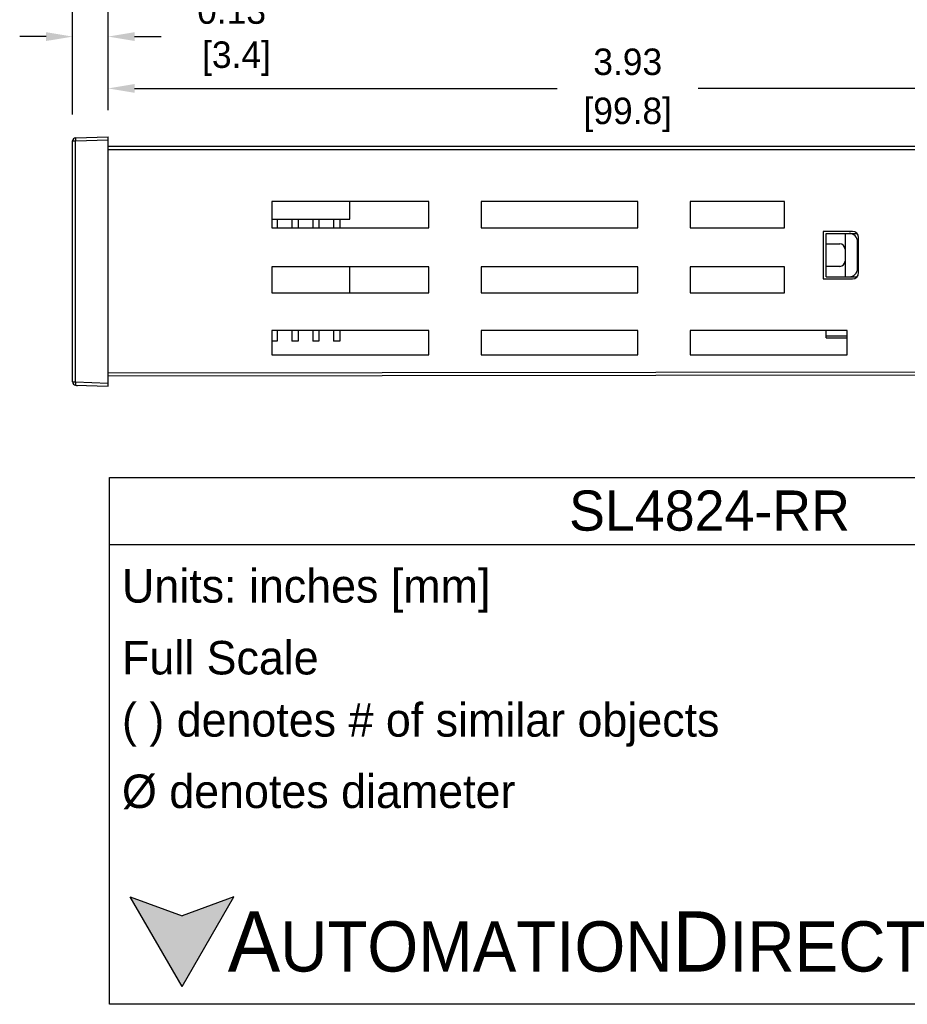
# Model space of a CAD drawing. Header units: inches. Extents: x 516.72 to 526.14, y 504.55 to 512.83.
# Tile 4 of 11: x 519.44 to 522.79, y 504.55 to 508.27. Entities that reach past the tile are written whole.
import ezdxf

# ---------------------------------------------------------------- set-up
doc = ezdxf.new("R2010")
doc.units = ezdxf.units.IN
doc.header["$LTSCALE"] = 8
doc.header["$MEASUREMENT"] = 0
for name, color, linetype in [('02___PRT_ALL_AXES', 7, 'Continuous'), ('03___PRT_ALL_CURVES', 7, 'Continuous'), ('Dimensions', 140, 'Continuous'), ('Text', 140, 'Continuous')]:
    doc.layers.add(name, color=color, linetype=linetype)
doc.styles.add('\\M+2ABAC\\M+2A6A11', font='txt')
doc.dimstyles.get("Standard").update_dxf_attribs({"dimtxt": 0.1, "dimasz": 0.1, "dimexe": 0.1, "dimexo": 0.1, "dimgap": 0.05, "dimtad": 0, "dimtih": 1, "dimtoh": 1, "dimzin": 0, "dimdsep": 46, "dimtxsty": 'Standard', "dimcen": 0.3475, "dimclrd": 256, "dimclre": 256, "dimclrt": 256, "dimadec": 0, "dimazin": 0, "dimtfac": 1, "dimtofl": 0, "dimtmove": 0, "dimatfit": 3, "dimfxl": 0, "dimtolj": 1, "dimtzin": 0, "dimarcsym": 0})

# ---------------------------------------------------------------- blocks, each defined once
blk = doc.blocks.new('*D4')
at = {"layer": 'DEFPOINTS', "color": 0}
for p in [(519.7704, 508.2077), (519.7704, 507.8294), (519.6359, 507.8132)]:
    blk.add_point(p, dxfattribs=at)
at = {"layer": 'Dimensions', "lineweight": -2}
for p, q in [((519.6359, 507.9132), (519.6359, 508.3077)), ((519.7704, 507.9294), (519.7704, 508.3077)), ((519.5359, 508.2077), (519.4359, 508.2077)), ((519.8704, 508.2077), (519.9704, 508.2077))]:
    blk.add_line(p, q, dxfattribs=at)
at = {"layer": 'Dimensions'}
for points in [[(519.5359, 508.2244), (519.5359, 508.1911), (519.6359, 508.2077)], [(519.8704, 508.2244), (519.8704, 508.1911), (519.7704, 508.2077)]]:
    blk.add_solid(points, dxfattribs=at)
at = {"layer": 'Dimensions', "insert": (520.237, 508.2077), "char_height": 0.1, "attachment_point": 5}
blk.add_mtext('\\A1;0.13\\P [3.4]', dxfattribs=at)
blk = doc.blocks.new('*D5')
at = {"layer": 'DEFPOINTS', "color": 0}
for p in [(523.6984, 508.0119), (519.7704, 507.8294), (523.6984, 507.7523)]:
    blk.add_point(p, dxfattribs=at)
at = {"layer": 'Dimensions', "lineweight": -2}
for p, q in [((519.7704, 507.9294), (519.7704, 508.1119)), ((523.6984, 507.8523), (523.6984, 508.1119)), ((519.8704, 508.0119), (521.4677, 508.0119)), ((523.5984, 508.0119), (522.0011, 508.0119))]:
    blk.add_line(p, q, dxfattribs=at)
at = {"layer": 'Dimensions'}
for points in [[(519.8704, 508.0285), (519.8704, 507.9952), (519.7704, 508.0119)], [(523.5984, 508.0285), (523.5984, 507.9952), (523.6984, 508.0119)]]:
    blk.add_solid(points, dxfattribs=at)
at = {"layer": 'Dimensions', "char_height": 0.1, "attachment_point": 5}
for s, insert in [('\\A1;3.93', (521.7344, 508.1119)), ('\\A1;[99.8]', (521.7344, 507.9119))]:
    blk.add_mtext(s, dxfattribs=dict(at, insert=insert))

msp = doc.modelspace()

# ---------------------------------------------------------------- hatches: boundary and pattern name
at = {"layer": 'Text'}
msp.add_hatch(color=256, dxfattribs=at).paths.add_polyline_path([(520.0497, 504.6171), (520.2453, 504.9558), (520.0497, 504.8846), (519.8541, 504.9558)])

# ---------------------------------------------------------------- linework, layer by layer
at = {"color": 7, "linetype": 'Continuous'}
for p, q in [((519.6474, 507.8251), (519.7704, 507.8294)), ((519.6474, 507.8132), (519.7704, 507.8175)), ((519.7704, 506.8864), (519.7704, 507.8294)), ((519.6359, 506.9026), (519.6359, 507.8132)), ((519.6359, 507.8132), (519.6474, 507.8132)), ((519.6474, 506.9026), (519.6474, 507.8132)), ((523.0659, 507.7918), (519.7704, 507.7918)), ((523.0659, 507.78), (519.7704, 507.78)), ((520.3894, 507.5843), (520.3894, 507.4854)), ((520.9824, 507.5843), (520.3894, 507.5843)), ((520.6839, 507.517), (520.6839, 507.5843)), ((520.9824, 507.4854), (520.9824, 507.5843)), ((521.1801, 507.5843), (521.1801, 507.4854)), ((521.7731, 507.5843), (521.1801, 507.5843)), ((521.7731, 507.4854), (521.7731, 507.5843)), ((522.3266, 507.5843), (521.9708, 507.5843)), ((521.9708, 507.5843), (521.9708, 507.4854)), ((522.3266, 507.4854), (522.3266, 507.5843)), ((520.3894, 507.517), (520.6839, 507.517)), ((520.3894, 507.4854), (520.9824, 507.4854)), ((521.1801, 507.4854), (521.7731, 507.4854)), ((521.9708, 507.4854), (522.3266, 507.4854)), ((522.5836, 507.4716), (522.4729, 507.4716)), ((522.4729, 507.4716), (522.4729, 507.2919)), ((522.4847, 507.4637), (522.6009, 507.4637)), ((522.4847, 507.2998), (522.4847, 507.4637)), ((522.5559, 507.4637), (522.5559, 507.2998)), ((522.6073, 507.3156), (522.6073, 507.4479)), ((522.4847, 507.4241), (522.5361, 507.4241)), ((522.6033, 507.3315), (522.6033, 507.432)), ((520.3894, 507.3374), (520.3894, 507.2386)), ((520.9824, 507.3374), (520.3894, 507.3374)), ((520.6839, 507.2386), (520.6839, 507.3374)), ((520.9824, 507.2386), (520.9824, 507.3374)), ((521.1801, 507.3374), (521.1801, 507.2386)), ((521.7731, 507.3374), (521.1801, 507.3374)), ((521.7731, 507.2386), (521.7731, 507.3374)), ((522.3266, 507.3374), (521.9708, 507.3374)), ((521.9708, 507.3374), (521.9708, 507.2386)), ((522.3266, 507.2386), (522.3266, 507.3374)), ((522.4847, 507.3394), (522.5361, 507.3394)), ((522.4847, 507.2998), (522.6009, 507.2998)), ((522.4729, 507.2919), (522.5836, 507.2919)), ((520.3894, 507.2386), (520.9824, 507.2386)), ((521.1801, 507.2386), (521.7731, 507.2386)), ((521.9708, 507.2386), (522.3266, 507.2386)), ((520.3894, 507.0962), (520.3894, 507.0053)), ((520.9824, 507.0962), (520.3894, 507.0962)), ((520.9824, 507.0053), (520.9824, 507.0962)), ((521.1801, 507.0962), (521.1801, 507.0053)), ((521.7731, 507.0962), (521.1801, 507.0962)), ((521.7731, 507.0053), (521.7731, 507.0962)), ((522.5638, 507.0962), (521.9708, 507.0962)), ((521.9708, 507.0962), (521.9708, 507.0053)), ((522.4847, 507.0686), (522.4847, 507.0962)), ((522.4847, 507.0765), (522.5638, 507.0765)), ((522.5638, 507.0053), (522.5638, 507.0962)), ((522.4847, 507.0686), (522.5638, 507.0686)), ((520.3894, 507.0053), (520.9824, 507.0053)), ((521.1801, 507.0053), (521.7731, 507.0053)), ((521.9708, 507.0053), (522.5638, 507.0053)), ((523.0659, 506.9401), (519.7704, 506.9358)), ((523.0659, 506.9282), (519.7704, 506.924)), ((519.6359, 506.9026), (519.6474, 506.9026)), ((519.6474, 506.9026), (519.7704, 506.8983)), ((519.6474, 506.8907), (519.7704, 506.8864))]:
    msp.add_line(p, q, dxfattribs=at)
for centre, radius, start, end in [((519.6478, 507.8132), 0.0119, 92, 180), ((522.5717, 507.432), 0.0316, 0, 90), ((522.5836, 507.4479), 0.0237, 0, 90), ((522.5361, 507.4044), 0.0198, 0, 90), ((522.5361, 507.3591), 0.0198, 270, 0), ((522.5717, 507.3315), 0.0316, 270, 0), ((522.5836, 507.3156), 0.0237, 270, 0), ((519.6478, 506.9026), 0.0119, 180, 268)]:
    msp.add_arc(centre, radius, start, end, dxfattribs=at)
for points, start_tangent, end_tangent in [([(519.6474, 507.8251), (519.6473, 507.8242), (519.6472, 507.8216), (519.6473, 507.8178), (519.6474, 507.8132)], (-1.003572, -0.035046), (0.035003, -1.003574)), ([(519.6474, 506.9026), (519.6473, 506.8981), (519.6472, 506.8942), (519.6473, 506.8916), (519.6474, 506.8907)], (-0.035003, -1.003574), (1.003572, -0.035046))]:
    msp.add_spline(points, degree=3, dxfattribs=dict(at, start_tangent=start_tangent, end_tangent=end_tangent))
at = {"layer": '02___PRT_ALL_AXES', "color": 7, "linetype": 'Continuous'}
for p, q in [((520.4092, 507.517), (520.4092, 507.4854)), ((520.4645, 507.517), (520.4645, 507.4854)), ((520.4882, 507.517), (520.4882, 507.4854)), ((520.5436, 507.517), (520.5436, 507.4854)), ((520.5673, 507.517), (520.5673, 507.4854)), ((520.6226, 507.517), (520.6226, 507.4854)), ((520.6464, 507.517), (520.6464, 507.4854)), ((520.4092, 507.0962), (520.4092, 507.0567)), ((520.4645, 507.0962), (520.4645, 507.0567)), ((520.4882, 507.0962), (520.4882, 507.0567)), ((520.5436, 507.0962), (520.5436, 507.0567)), ((520.5673, 507.0962), (520.5673, 507.0567)), ((520.6226, 507.0962), (520.6226, 507.0567)), ((520.6464, 507.0962), (520.6464, 507.0567)), ((520.4092, 507.0567), (520.3894, 507.0567)), ((520.4882, 507.0567), (520.4645, 507.0567)), ((520.5673, 507.0567), (520.5436, 507.0567)), ((520.6464, 507.0567), (520.6226, 507.0567))]:
    msp.add_line(p, q, dxfattribs=at)
at = {"layer": '03___PRT_ALL_CURVES', "color": 7, "linetype": 'Continuous'}
msp.add_line((519.6518, 506.8905), (519.6518, 506.8864), dxfattribs=at)
at = {"layer": 'Text'}
for p, q in [((519.7756, 506.5416), (524.3115, 506.5416)), ((519.7756, 504.5498), (519.7756, 506.5416)), ((519.7756, 506.2883), (524.3115, 506.2883)), ((520.0497, 504.6171), (519.8541, 504.9558)), ((519.8541, 504.9558), (520.0497, 504.8846)), ((520.0497, 504.6171), (520.2453, 504.9558)), ((520.2453, 504.9558), (520.0497, 504.8846)), ((524.3115, 504.5498), (519.7756, 504.5498))]:
    msp.add_line(p, q, dxfattribs=at)

# ---------------------------------------------------------------- texts
at = {"layer": 'Text', "style": '\\M+2ABAC\\M+2A6A11'}
for s, insert, char_height, width, attachment_point in [('SL4824-RR', (522.0436, 506.415), 0.15195, 4.535937, 5), ('{\\fArial|b0|i0|c0|p34;     \\H1.2x;A\\H0.8333x;UTOMATION\\H1.2x;D\\H0.8333x;IRECT}', (519.8541, 504.7861), 0.189933, 3.223168, 4)]:
    msp.add_mtext(s, dxfattribs=dict(at, insert=insert, char_height=char_height, width=width, attachment_point=attachment_point))
at = {"layer": 'Text', "char_height": 0.126622, "attachment_point": 4}
for s, insert, width in [(' Units: inches [mm]', (519.7756, 506.1123), 4.548291), (' Full Scale', (519.7756, 505.8591), 4.535937), (' ( ) denotes # of similar objects', (519.7756, 505.6058), 4.535937), (' %%C denotes diameter', (519.7756, 505.3526), 4.535937)]:
    msp.add_mtext(s, dxfattribs=dict(at, insert=insert, width=width))

# ---------------------------------------------------------------- dimensions: what is measured, and where the dimension line sits
at = {"layer": 'Dimensions'}
dim = msp.add_linear_dim(base=(519.7704, 508.2077), p1=(519.6359, 507.8132), p2=(519.7704, 507.8294), dimstyle='Standard', override={"dimpost": '\\X'}, dxfattribs=at)
dim.commit()
dim.dimension.update_dxf_attribs({"geometry": '*D4', "text_midpoint": (520.237, 508.2077), "dimtype": 160})
dim = msp.add_linear_dim(base=(523.6984, 508.0119), p1=(519.7704, 507.8294), p2=(523.6984, 507.7523), dimstyle='Standard', override={"dimpost": '\\X'}, dxfattribs=at)
dim.commit()
dim.dimension.update_dxf_attribs({"geometry": '*D5', "text_midpoint": (521.7344, 508.0119)})

doc.saveas('drawing.dxf')
